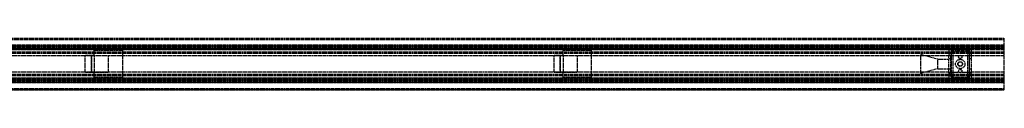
# Model space of a CAD drawing. Header units: millimetres. Extents: x 0 to 2100, y 0 to 55.
# Tile 7 of 7: x 1050 to 2100, y 0 to 55. Entities that reach past the tile are written whole.
import ezdxf

# ---------------------------------------------------------------- set-up
doc = ezdxf.new("R2010")
doc.units = ezdxf.units.MM
doc.header["$LTSCALE"] = 10
doc.linetypes.add('ALLCAD_Strich', pattern=[0.2, 0.15, -0.05])
doc.layers.add('BESCH_KONT_sich_schn_ansi_2d', color=40, linetype='Continuous')
doc.layers.add('BESCH_KONT_sich_schn_grun_2d', color=10, linetype='Continuous')

msp = doc.modelspace()

# ---------------------------------------------------------------- linework, layer by layer
at = {"layer": 'BESCH_KONT_sich_schn_ansi_2d', "linetype": 'ALLCAD_Strich'}
for p, q in [((2100, 0, 42), (0, 0, 42)), ((2100, 0, 2), (0, 0, 2)), ((2100, 0), (0, 0)), ((2100, 0, 64.5), (0, 0, 64.5)), ((2100, 0, 42.7), (0, 0, 42.7)), ((0, 0, 81), (2100, 0, 81)), ((0, 0, 66), (2100, 0, 66)), ((2100, 0, 2.5), (0, 0, 2.5)), ((2100, 0, 4), (0, 0, 4)), ((2100, 0, 9), (0, 0, 9)), ((2100, 0, 28), (0, 0, 28)), ((2100, 0, 29.5), (0, 0, 29.5)), ((2100, 0, 32), (0, 0, 32)), ((2100, 0, 38.5), (0, 0, 38.5)), ((2100, 0, 40), (0, 0, 40)), ((2100, 0, 61.5), (0, 0, 61.5)), ((2100, 0, 40.9), (0, 0, 40.9)), ((2100, 0, 40.2), (0, 0, 40.2)), ((2100, 0, 74.5), (0, 0, 74.5)), ((2100, 0, 75), (0, 0, 75)), ((0, 0, 72), (2100, 0, 72)), ((0, 0, 72.5), (2100, 0, 72.5)), ((1119.5, 0, 78), (1119.5, 0, 75)), ((1129.5, 0, 78), (1119.5, 0, 78)), ((1126.5, 0, 66), (1126.5, 0, 64.5)), ((1126.5, 0, 75), (1126.5, 0, 66)), ((1126.5, 0, 72), (1126.5, 0, 75)), ((1129.5, 0, 64.5), (1129.5, 0, 66)), ((1129.5, 0, 66), (1129.5, 0, 72)), ((1129.5, 0, 72), (1129.5, 0, 78)), ((1144.5, 0, 72), (1144.5, 0, 75)), ((1159.5, 0, 66), (1159.5, 0, 64.5)), ((1159.5, 0, 72), (1159.5, 0, 66)), ((1619.5, 0, 78), (1619.5, 0, 75)), ((1629.5, 0, 78), (1619.5, 0, 78)), ((1626.5, 0, 66), (1626.5, 0, 64.5)), ((1626.5, 0, 75), (1626.5, 0, 66)), ((1626.5, 0, 72), (1626.5, 0, 75)), ((1629.5, 0, 64.5), (1629.5, 0, 66)), ((1629.5, 0, 66), (1629.5, 0, 72)), ((1629.5, 0, 72), (1629.5, 0, 78)), ((1644.5, 0, 72), (1644.5, 0, 75)), ((1659.5, 0, 66), (1659.5, 0, 64.5)), ((1659.5, 0, 72), (1659.5, 0, 66)), ((2011, 0), (2011, 0, 20)), ((2029, 0, 5), (2011, 0)), ((2029, 0, 15), (2011, 0, 20)), ((2029, 0, 5), (2029, 0, 15)), ((2029, 0, 15), (2041, 0, 15)), ((2029, 0, 5), (2041, 0, 5)), ((2041, 0, 5), (2065, 0, 5)), ((2041, 0), (2041, 0, 5)), ((2041, 0, 6.5), (2043, 0, 6.5)), ((2043, 0, 3), (2041, 0, 3)), ((2041, 0, 8.5), (2045.2, 0, 8.5)), ((2041, 0, 5), (2041, 0, 8.5)), ((2043, 0, 3), (2041, 0, 3)), ((2041, 0, 8), (2043, 0, 8)), ((2041, 0, 8.5), (2041, 0, 18)), ((2041, 0, 18), (2043.5, 0, 18)), ((2045.2, 0, 6.5), (2043, 0, 6.5)), ((2043, 0, 6.5), (2043, 0, 3)), ((2043, 0, 6.5), (2043, 0, 8.5)), ((2043, 0, 6.5), (2043, 0, 3)), ((2043, 0, 16), (2043, 0, 8.5)), ((2043.5, 0, 16), (2043, 0, 16)), ((2043.2, 0, 14.5), (2045.2, 0, 14.5)), ((2043.2, 0, 6.5), (2043.2, 0, 14.5)), ((2043.5, 0, 18), (2062.5, 0, 18)), ((2043.5, 0, 29), (2043.5, 0, 16)), ((2043.5, 0, 16), (2062.5, 0, 16)), ((2043.5, 0, 29), (2062.5, 0, 29)), ((2045.2, 0, 8.5), (2045.2, 0, 6.5)), ((2045.2, 0, 14.5), (2045.2, 0, 8.5)), ((2045.2, 0, 6.5), (2060.7, 0, 6.5)), ((2060.7, 0, 8.5), (2045.2, 0, 8.5)), ((2045.2, 0, 6.5), (2060.7, 0, 6.5)), ((2045.2, 0, 6.5), (2045.2, 0, 8.5)), ((2048, 0), (2048, 0, 6.5)), ((2050.5, 0, 6.5), (2050.5, 0, 8.5)), ((2050.8, 0, 16), (2050.8, 0, 18)), ((2051.2, 0, 6.5), (2051.2, 0, 8.5)), ((2054.7, 0, 6.5), (2054.7, 0, 8.5)), ((2055.2, 0, 16), (2055.2, 0, 18)), ((2055.5, 0, 6.5), (2055.5, 0, 8.5)), ((2058, 0), (2058, 0, 6.5)), ((2060.7, 0, 6.5), (2060.7, 0, 8.5)), ((2060.7, 0, 14.5), (2062.7, 0, 14.5)), ((2060.7, 0, 8.5), (2060.7, 0, 14.5)), ((2063, 0, 6.5), (2060.7, 0, 6.5)), ((2060.7, 0, 8.5), (2065, 0, 8.5)), ((2060.7, 0, 8.5), (2060.7, 0, 6.5)), ((2062.5, 0, 18), (2065, 0, 18)), ((2063, 0, 16), (2062.5, 0, 16)), ((2062.5, 0, 29), (2062.5, 0, 16)), ((2062.7, 0, 14.5), (2062.7, 0, 6.5)), ((2063, 0, 6.5), (2065, 0, 6.5)), ((2063, 0, 3), (2063, 0, 6.5)), ((2065, 0, 3), (2063, 0, 3)), ((2063, 0, 6.5), (2063, 0, 8.5)), ((2063, 0, 3), (2063, 0, 6.5)), ((2065, 0, 3), (2063, 0, 3)), ((2063, 0, 8), (2065, 0, 8)), ((2063, 0, 8.5), (2063, 0, 16)), ((2065, 0, 5), (2065, 0, 5)), ((2065, 0, 5), (2065, 0, 5)), ((2065, 0, 5), (2065, 0, 5)), ((2065, 0, 5), (2065, 0, 5)), ((2065, 0, 5), (2065, 0, 5)), ((2065, 0, 5), (2065, 0, 5)), ((2065, 0, 5), (2065, 0, 5)), ((2065, 0, 5), (2065, 0, 5)), ((2065, 0, 5), (2065, 0, 5)), ((2065, 0, 5), (2065, 0, 5)), ((2065, 0, 5), (2065, 0, 5)), ((2065, 0, 5), (2065, 0, 5)), ((2065, 0, 5), (2065, 0, 5)), ((2065, 0, 5), (2065, 0, 5)), ((2065, 0, 5), (2065, 0, 5)), ((2065, 0, 5), (2065, 0, 5)), ((2065, 0, 5), (2065, 0, 5)), ((2065, 0, 5), (2065, 0, 5)), ((2065, 0, 5), (2065, 0, 5)), ((2065, 0, 5), (2065, 0, 5)), ((2065, 0, 5), (2065, 0, 5)), ((2065, 0), (2065, 0, 5)), ((2065, 0, 5), (2065, 0, 5)), ((2065, 0, 5), (2065, 0, 5)), ((2065, 0, 5), (2065, 0, 5)), ((2065, 0, 5), (2065, 0, 5)), ((2065, 0, 5), (2065, 0, 5)), ((2065, 0, 5), (2065, 0, 5)), ((2065, 0, 5), (2065, 0, 5)), ((2065, 0, 5), (2065, 0, 5)), ((2065, 0, 5), (2065, 0, 5)), ((2065, 0, 5), (2065, 0, 5)), ((2065, 0, 5), (2065, 0, 5)), ((2065, 0, 5), (2065, 0, 8.5)), ((2065, 0, 18), (2065, 0, 8.5)), ((2100, 0, 2), (2100, 0, 42)), ((2100, 0), (2100, 0, 2)), ((2100, 0, 42.7), (2100, 0, 64.5)), ((2100, 0, 42), (2100, 0, 42.7)), ((2100, 0, 66), (2100, 0, 81))]:
    msp.add_line(p, q, dxfattribs=at)
at = {"layer": 'BESCH_KONT_sich_schn_grun_2d', "linetype": 'ALLCAD_Strich'}
for p, q in [((0, 55), (2100, 55)), ((0, 53.5), (2100, 53.5)), ((2100, 53.5), (2100, 55)), ((2100, 47), (2100, 53.5)), ((2100, 47.5), (0, 47.5)), ((0, 47), (2100, 47)), ((2100, 46.7), (0, 46.7)), ((2100, 46), (0, 46)), ((2100, 45), (0, 45)), ((2100, 44.9), (0, 44.9)), ((0, 44.5), (2100, 44.5)), ((2100, 44.2), (0, 44.2)), ((2100, 43), (0, 43)), ((2041, 42.5), (953.9, 42.5)), ((2045.2, 42.5), (2041, 42.5)), ((2041, 42.5), (2041, 39)), ((2043.5, 43.5), (2043.5, 41.5)), ((2043.5, 43.5), (2062.5, 43.5)), ((2045.2, 42.5), (2045.2, 39)), ((2060.7, 42.5), (2045.2, 42.5)), ((2045.2, 41), (2045.2, 42.5)), ((2060.7, 42.5), (2060.7, 39)), ((2065, 42.5), (2060.7, 42.5)), ((2060.7, 42.5), (2060.7, 41)), ((2062.5, 43.5), (2062.5, 41.5)), ((2100, 42.5), (2065, 42.5)), ((2065, 39), (2065, 42.5)), ((2100, 44.5), (2100, 47)), ((2100, 10.5), (2100, 44.5)), ((2100, 40), (0, 40)), ((2100, 38.8), (0, 38.8)), ((2041, 36.2), (613, 36.2)), ((1119.5, 36.5), (1119.5, 18.5)), ((1129.5, 36.5), (1119.5, 36.5)), ((1126.5, 36.5), (1126.5, 18.5)), ((1126.5, 18.5), (1126.5, 36.5)), ((1129.5, 36.5), (1129.5, 42)), ((1159.5, 42), (1129.5, 42)), ((1129.5, 36.5), (1129.5, 18.5)), ((1129.5, 36.5), (1144.5, 36.5)), ((1144.5, 36.5), (1144.5, 18.5)), ((1159.5, 42), (1159.5, 13)), ((1619.5, 36.5), (1619.5, 18.5)), ((1629.5, 36.5), (1619.5, 36.5)), ((1626.5, 36.5), (1626.5, 18.5)), ((1626.5, 18.5), (1626.5, 36.5)), ((1629.5, 36.5), (1629.5, 42)), ((1659.5, 42), (1629.5, 42)), ((1629.5, 36.5), (1629.5, 18.5)), ((1629.5, 36.5), (1644.5, 36.5)), ((1644.5, 36.5), (1644.5, 18.5)), ((1659.5, 42), (1659.5, 13)), ((2011, 17.5), (2011, 37.5)), ((2029, 32.5), (2011, 37.5)), ((2029, 22.5), (2029, 32.5)), ((2029, 32.5), (2041, 32.5)), ((2041, 39), (2041, 37)), ((2041, 39), (2043, 39)), ((2041, 18), (2041, 37)), ((2041, 37), (2043.5, 37)), ((2065, 36.2), (2041, 36.2)), ((2043, 33), (2041, 33)), ((2043, 39), (2043, 41)), ((2043, 41), (2045.2, 41)), ((2043, 18), (2043, 37)), ((2045.2, 39), (2043.2, 39)), ((2043.2, 39), (2043.2, 16)), ((2043.5, 41.5), (2043.5, 37)), ((2043.5, 41.5), (2062.5, 41.5)), ((2045.2, 39), (2045.2, 16)), ((2060.7, 41), (2063, 41)), ((2062.7, 39), (2060.7, 39)), ((2060.7, 39), (2060.7, 16)), ((2062.5, 41.5), (2062.5, 37)), ((2062.5, 37), (2065, 37)), ((2062.7, 39), (2062.7, 16)), ((2063, 41), (2063, 39)), ((2063, 39), (2065, 39)), ((2063, 18), (2063, 37)), ((2065, 33), (2063, 33)), ((2065, 37), (2065, 39)), ((2065, 18), (2065, 37)), ((2100, 36.2), (2065, 36.2)), ((2029, 22.5), (2011, 17.5)), ((2029, 22.5), (2041, 22.5)), ((2043, 22), (2041, 22)), ((2065, 22), (2063, 22)), ((2100, 16.2), (0, 16.2)), ((2100, 15), (0, 15)), ((2100, 12), (0, 12)), ((2100, 10.8), (0, 10.8)), ((2041, 18.7), (613, 18.7)), ((2041, 12.5), (953.9, 12.5)), ((1129.5, 18.5), (1119.5, 18.5)), ((1144.5, 18.5), (1129.5, 18.5)), ((1129.5, 13), (1129.5, 18.5)), ((1159.5, 13), (1129.5, 13)), ((1629.5, 18.5), (1619.5, 18.5)), ((1644.5, 18.5), (1629.5, 18.5)), ((1629.5, 13), (1629.5, 18.5)), ((1659.5, 13), (1629.5, 13)), ((2041, 18.7), (2065, 18.7)), ((2041, 18), (2041, 16)), ((2041, 18), (2043.5, 18)), ((2043, 16), (2041, 16)), ((2041, 16), (2041, 12.5)), ((2041, 12.5), (2045.2, 12.5)), ((2043, 14), (2043, 16)), ((2045.2, 14), (2043, 14)), ((2043.2, 16), (2045.2, 16)), ((2043.5, 18), (2043.5, 13.5)), ((2043.5, 13.5), (2043.5, 11.5)), ((2043.5, 13.5), (2062.5, 13.5)), ((2043.5, 11.5), (2062.5, 11.5)), ((2045.2, 16), (2045.2, 12.5)), ((2045.2, 12.5), (2045.2, 14)), ((2060.7, 12.5), (2045.2, 12.5)), ((2060.7, 16), (2060.7, 12.5)), ((2060.7, 16), (2062.7, 16)), ((2063, 14), (2060.7, 14)), ((2060.7, 14), (2060.7, 12.5)), ((2060.7, 12.5), (2065, 12.5)), ((2062.5, 18), (2065, 18)), ((2062.5, 18), (2062.5, 13.5)), ((2062.5, 13.5), (2062.5, 11.5)), ((2065, 16), (2063, 16)), ((2063, 16), (2063, 14)), ((2100, 18.7), (2065, 18.7)), ((2065, 18.7), (2065, 18.7)), ((2065, 18.7), (2065, 18.7)), ((2065, 18.7), (2065, 18.7)), ((2065, 18.7), (2065, 18.7)), ((2065, 18.7), (2065, 18.7)), ((2065, 18.7), (2065, 18.7)), ((2065, 18.7), (2065, 18.7)), ((2065, 18.7), (2065, 18.7)), ((2065, 18.7), (2065, 18.7)), ((2065, 18.7), (2065, 18.7)), ((2065, 18.7), (2065, 18.7)), ((2065, 18.7), (2065, 18.7)), ((2065, 18.7), (2065, 18.7)), ((2065, 18.7), (2065, 18.7)), ((2065, 18.7), (2065, 18.7)), ((2065, 18.7), (2065, 18.7)), ((2065, 18.7), (2065, 18.7)), ((2065, 18.7), (2065, 18.7)), ((2065, 18.7), (2065, 18.7)), ((2065, 18.7), (2065, 18.7)), ((2065, 18.7), (2065, 18.7)), ((2065, 18.7), (2065, 18.7)), ((2065, 18.7), (2065, 18.7)), ((2065, 18.7), (2065, 18.7)), ((2065, 18.7), (2065, 18.7)), ((2065, 18.7), (2065, 18.7)), ((2065, 18.7), (2065, 18.7)), ((2065, 16), (2065, 18)), ((2065, 12.5), (2065, 16)), ((2100, 12.5), (2065, 12.5)), ((0, 10.5), (2100, 10.5)), ((2100, 10.1), (0, 10.1)), ((2100, 10), (0, 10)), ((2100, 9), (0, 9)), ((2100, 8.3), (0, 8.3)), ((0, 8), (2100, 8)), ((2100, 7.5), (0, 7.5)), ((0, 1.5), (2100, 1.5)), ((0, 0), (2100, 0)), ((2100, 8), (2100, 10.5)), ((2100, 1.5), (2100, 8)), ((2100, 0), (2100, 1.5))]:
    msp.add_line(p, q, dxfattribs=at)
for centre, radius in [((2053, 27.5), 5), ((2053, 35), 1.75), ((2053, 27.5), 2.5), ((2053, 27.5), 2.25), ((2053, 20), 1.75)]:
    msp.add_circle(centre, radius, dxfattribs=at)
for radius, start, end in [(0.00217, 90, 180), (0.00217, 180, 270), (0.00093, 180, 270), (0.00093, 90, 180), (0.00271, 270, 360), (0.00271, 90, 180), (0.00271, 180, 270), (0.00271, 270, 360), (0.00271, 0, 90), (0.00271, 90, 180), (0.00271, 180, 270), (0.00116, 90, 180), (0.00116, 180, 270), (0.00116, 0, 90), (0.00116, 270, 0), (0.00271, 0, 90), (0.00116, 90, 180), (0.00116, 180, 270), (0.00116, 0, 90), (0.00116, 270, 0)]:
    msp.add_arc((2065, 18.7), radius, start, end, dxfattribs=at)

doc.saveas('drawing.dxf')
